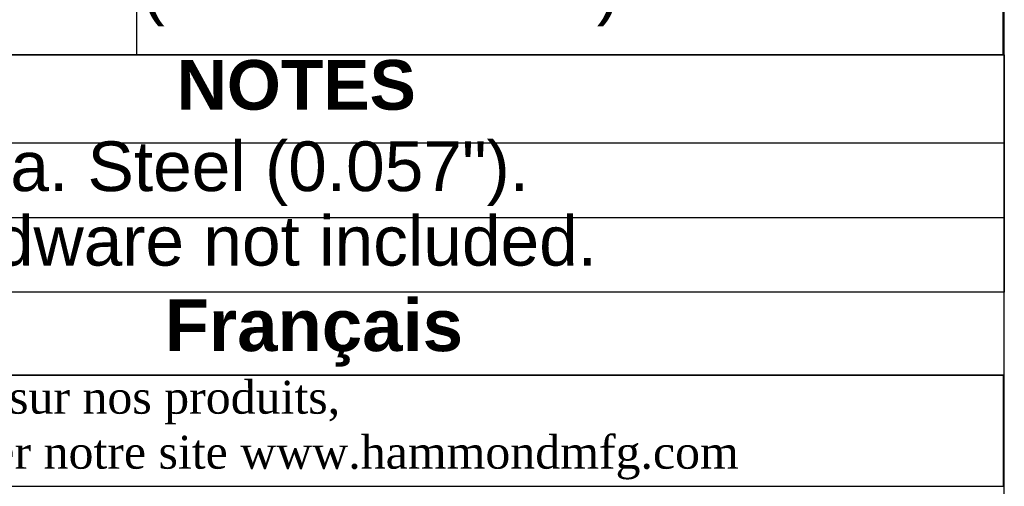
# Model space of a CAD drawing. Header units: inches. Extents: x 0 to 80, y 0 to 59.8.
# Tile 10 of 12: x 68.1 to 80, y 8 to 13.7. Entities that reach past the tile are written whole.
import ezdxf
from ezdxf.enums import TextEntityAlignment as Align

# ---------------------------------------------------------------- set-up
doc = ezdxf.new("R2010")
doc.units = ezdxf.units.IN
doc.header["$MEASUREMENT"] = 0
doc.layers.add('Default', color=7, linetype='Continuous')
doc.styles.add('SEACAD_Arial', font='arial.ttf')
doc.styles.add('SEACAD_ArialB', font='arialbd.ttf')

# ---------------------------------------------------------------- blocks, each defined once
blk = doc.blocks.new('SE')
at = {"color": 7, "linetype": 'Continuous'}
blk.add_line((69.526, 15.497), (69.526, 13.247), dxfattribs=at)
blk.add_lwpolyline([(62.864, 13.247), (62.864, 21.062), (79.986, 21.062), (79.986, 13.247), (62.864, 13.247)], dxfattribs=at)
at = {"color": 7, "linetype": 'Continuous', "style": 'SEACAD_Arial'}
blk.add_text('(SEMI-GLOSS)', height=0.6, dxfattribs=at).set_placement((69.589, 14.372), align=Align.TOP_LEFT)
blk = doc.blocks.new('SE1')
at = {"color": 7, "linetype": 'Continuous'}
for p, q in [((62.864, 12.182), (80.003, 12.182)), ((62.864, 11.282), (80.003, 11.282))]:
    blk.add_line(p, q, dxfattribs=at)
blk.add_lwpolyline([(62.864, 10.382), (62.864, 13.247), (80.003, 13.247), (80.003, 10.382), (62.864, 10.382)], dxfattribs=at)
for s, style, p in [('NOTES', 'SEACAD_ArialB', (70.013, 13.184)), ('Material: 16 ga. Steel (0.057").', 'SEACAD_Arial', (62.927, 12.201)), ('Mounting hardware not included.', 'SEACAD_Arial', (62.927, 11.301))]:
    blk.add_text(s, height=0.6, dxfattribs=dict(at, style=style)).set_placement(p, align=Align.TOP_LEFT)

msp = doc.modelspace()

# ---------------------------------------------------------------- linework, layer by layer
at = {"layer": 'Default', "color": 7, "linetype": 'Continuous'}
msp.add_line((80, 0), (80, 59.783), dxfattribs=at)
for points in [[(62.864, 10.382), (62.864, 9.379), (80, 9.379), (80, 10.382), (62.864, 10.382)], [(62.864, 9.378), (62.864, 8.037), (79.994, 8.037), (79.994, 9.378), (62.864, 9.378)]]:
    msp.add_lwpolyline(points, dxfattribs=at)

# ---------------------------------------------------------------- block references
for name in ['SE', 'SE1']:
    msp.add_blockref(name, (0, 0))

# ---------------------------------------------------------------- texts
at = {"layer": 'Default'}
for s, insert, char_height, width, attachment_point in [('{\\fArial|b1||i0||c0|p34;\\C7;\\W1.;  }{\\fArial|b1||i0||c0|p34;\\C7;\\W1.;Français                                                         }', (71.425, 9.887), 0.626875, 17.30818, 5), ('{\\fTimes New Roman|b0||i0||c0|p34;\\C7;\\W1.; Pour tous les détails sur nos produits, \\P}{\\fTimes New Roman|b0||i0||c0|p34;\\C7;\\W1.; svp veuillez consulter notre site www.hammondmfg.com                      }', (62.857, 8.714), 0.3985, 17.30113, 4)]:
    msp.add_mtext(s, dxfattribs=dict(at, insert=insert, char_height=char_height, width=width, attachment_point=attachment_point))

doc.saveas('drawing.dxf')
